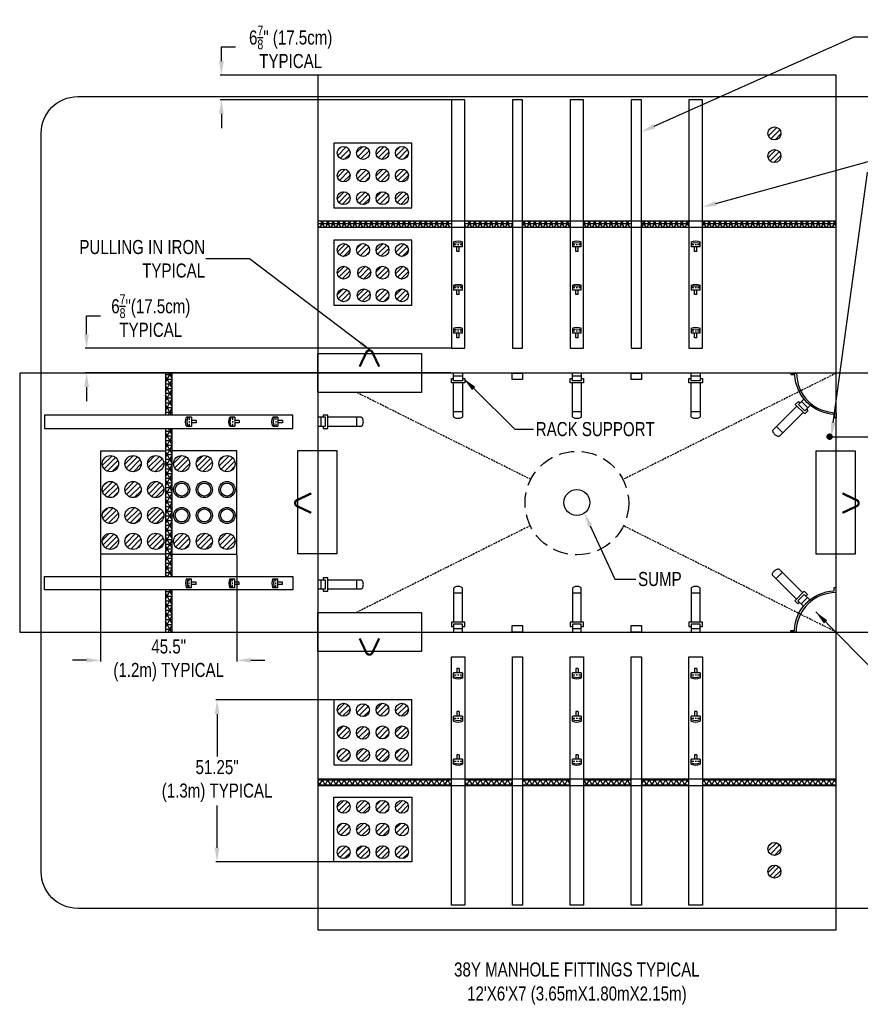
# Model space of a CAD drawing. Header units: inches. Extents: x 65 to 2519, y -54 to 399.
# Tile 1 of 21: x 65 to 177, y -7 to 123. Entities that reach past the tile are written whole.
import ezdxf
from ezdxf import colors
from ezdxf.entities.mleader import LeaderData, LeaderLine
from ezdxf.enums import TextEntityAlignment as Align
from ezdxf.math import Vec2, Vec3

# ---------------------------------------------------------------- set-up
doc = ezdxf.new("R2010")
doc.units = ezdxf.units.IN
doc.header["$MEASUREMENT"] = 0
doc.linetypes.add('HIDDEN', pattern=[0.375, 0.25, -0.125])
for name, color, linetype in [('3', 7, 'Continuous'), ('Dimension', 7, 'Continuous'), ('Drawing Notes', 7, 'Continuous'), ('Frame_and_Cover', 7, 'Continuous'), ('Ground_Rod', 102, 'Continuous'), ('Manhole', 30, 'Continuous'), ('Rack', 7, 'Continuous')]:
    doc.layers.add(name, color=color, linetype=linetype)
doc.styles.add('120', font='FSIMPLEX.SHX', dxfattribs={"width": 0.8, "height": 1.8674})
doc.styles.get("Standard").update_dxf_attribs({"font": 'fsimplex.shx', "width": 0.8})
doc.dimstyles.get("Standard").update_dxf_attribs({"dimtxt": 1.8674, "dimasz": 1.8674, "dimexe": 0.18, "dimexo": 0.0625, "dimgap": 0.09, "dimtad": 0, "dimtih": 1, "dimtoh": 1, "dimdec": 4, "dimzin": 0, "dimdsep": 46, "dimtxsty": '120', "dimcen": 0.09, "dimclrd": 256, "dimclre": 256, "dimclrt": 256, "dimadec": 0, "dimazin": 0, "dimtfac": 1, "dimtdec": 4, "dimtofl": 0, "dimtmove": 0, "dimatfit": 3, "dimfxl": 1, "dimtolj": 1, "dimtzin": 0, "dimarcsym": 0})

# ---------------------------------------------------------------- blocks, each defined once
blk = doc.blocks.new('Pulling_in_iron')
at = {"linetype": 'Continuous', "const_width": 0.298}
blk.add_lwpolyline([(1.29, 2.15), (0.39, 0.25, -0.632991), (-0.39, 0.25, -0.000001), (-0.39, 0.25), (-1.29, 2.15)], format="xyb", dxfattribs=at)
blk = doc.blocks.new('Rack_Vertical')
for p, q in [((-0.59, 5.75), (-0.59, 1.32)), ((0.59, 1.32), (0.59, 5.75)), ((0.59, 5.16), (-0.59, 5.16)), ((0.89, 1.32), (-0.89, 1.32)), ((-0.89, 1.32), (-0.89, 0.73)), ((0.89, 0.73), (0.89, 1.32)), ((-0.89, 0.73), (-0.59, 0.73)), ((0.59, 1.03), (-0.59, 1.03)), ((-0.59, 1.03), (-0.59, 0)), ((0.59, 0.44), (-0.59, 0.44)), ((0.59, 0), (0.59, 1.03)), ((0.59, 0.73), (0.89, 0.73))]:
    blk.add_line(p, q)
blk.add_lwpolyline([(0.59, 5.75, 0.174705), (0.55, 5.85, 0.104203), (0.42, 5.96, 0.064948), (0.24, 6.02, 0.051099), (0, 6.05, 0.051099), (-0.24, 6.02, 0.064948), (-0.42, 5.96, 0.104203), (-0.55, 5.85, 0.174705), (-0.59, 5.75, 0.174705)], format="xyb")
blk = doc.blocks.new('*D8')
at = {"layer": 'Defpoints', "color": 0, "transparency": 16777216}
for p in [(91.41, 33.1), (106.89, 33.1), (106.89, 11.65)]:
    blk.add_point(p, dxfattribs=at)
at = {"layer": 'Dimension', "lineweight": -2, "transparency": 16777216}
for p, q in [((106.83, 33.1), (91.23, 33.1)), ((91.41, 31.23), (91.41, 25.62)), ((91.41, 13.51), (91.41, 19.13)), ((106.83, 11.65), (91.23, 11.65))]:
    blk.add_line(p, q, dxfattribs=at)
at = {"layer": 'Dimension', "transparency": 16777216}
for points in [[(91.1, 31.23), (91.72, 31.23), (91.41, 33.1)], [(91.1, 13.51), (91.72, 13.51), (91.41, 11.65)]]:
    blk.add_solid(points, dxfattribs=at)
at = {"layer": 'Dimension', "transparency": 16777216, "insert": (91.41, 22.37), "char_height": 1.8674, "attachment_point": 5, "style": '120'}
blk.add_mtext('\\A1;51.25"\\P(1.3m) TYPICAL', dxfattribs=at)
blk = doc.blocks.new('*D9')
at = {"layer": 'Defpoints', "color": 0, "transparency": 16777216}
for p in [(75.99, 52.41), (94.02, 52.41), (75.99, 38.36)]:
    blk.add_point(p, dxfattribs=at)
at = {"layer": 'Dimension', "lineweight": -2, "transparency": 16777216}
for p, q in [((75.99, 52.35), (75.99, 38.18)), ((94.02, 52.35), (94.02, 38.18)), ((74.13, 38.36), (72.26, 38.36)), ((95.88, 38.36), (97.75, 38.36))]:
    blk.add_line(p, q, dxfattribs=at)
at = {"layer": 'Dimension', "transparency": 16777216}
for points in [[(74.13, 38.67), (74.13, 38.05), (75.99, 38.36)], [(95.88, 38.67), (95.88, 38.05), (94.02, 38.36)]]:
    blk.add_solid(points, dxfattribs=at)
at = {"layer": 'Dimension', "transparency": 16777216, "insert": (85, 38.36), "char_height": 1.8674, "attachment_point": 5, "style": '120'}
blk.add_mtext('\\A1;45.5"\\P(1.2m) TYPICAL', dxfattribs=at)
blk = doc.blocks.new('Cable_hook')
at = {"layer": '3'}
for p, q in [((-0.15, 0), (-0.15, -0.59)), ((0.15, 0), (-0.15, 0)), ((0.15, 0), (0.15, -0.59)), ((-0.59, -1.26), (-0.59, -0.59)), ((0.59, -0.59), (-0.59, -0.59)), ((-0.26, -0.89), (-0.59, -0.89)), ((0.1, -0.89), (-0.08, -0.89)), ((0.59, -0.89), (0.26, -0.89)), ((0.59, -0.59), (0.59, -1.26))]:
    blk.add_line(p, q, dxfattribs=at)
for centre in [(0, 0.22), (0, 0.02)]:
    blk.add_arc(centre, 1.4, 245.1399, 294.8601, dxfattribs=at)
blk = doc.blocks.new('A$C02D77C81')
blk.add_lwpolyline([(0.04, -5.23), (0.04, -5.93), (-0.2, -5.93), (-0.2, -5.45, -0.392282), (-5.45, -0.21), (-5.92, -0.21), (-5.92, 0.03), (-5.22, 0.03, 0.414214), (0.04, -5.23, 1)], format="xyb", close=True)
at = {"xscale": -1, "rotation": 135.0000000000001}
blk.add_blockref('Rack_Vertical', (-3.83, -3.84), dxfattribs=at)
blk = doc.blocks.new('Corner_rack')
blk.add_lwpolyline([(0.04, -5.23), (0.04, -5.93), (-0.2, -5.93), (-0.2, -5.45, -0.392282), (-5.45, -0.21), (-5.92, -0.21), (-5.92, 0.03), (-5.22, 0.03, 0.414214), (0.04, -5.23, 1)], format="xyb", close=True)
at = {"xscale": -1, "rotation": 135.0000000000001}
blk.add_blockref('Rack_Vertical', (-3.83, -3.84), dxfattribs=at)
blk = doc.blocks.new('*D31')
at = {"layer": 'Defpoints', "color": 0, "transparency": 16777216}
for p in [(91.98, 115.91), (122.45, 115.91), (122.45, 112.64)]:
    blk.add_point(p, dxfattribs=at)
at = {"layer": 'Frame_and_Cover', "lineweight": -2, "transparency": 16777216}
for p, q in [((91.98, 117.78), (91.98, 119.65)), ((91.98, 119.65), (93.85, 119.65)), ((122.39, 115.91), (91.8, 115.91)), ((122.39, 112.64), (91.8, 112.64)), ((91.98, 110.77), (91.98, 108.9))]:
    blk.add_line(p, q, dxfattribs=at)
at = {"layer": 'Frame_and_Cover', "transparency": 16777216}
for points in [[(91.67, 117.78), (92.3, 117.78), (91.98, 115.91)], [(91.67, 110.77), (92.3, 110.77), (91.98, 112.64)]]:
    blk.add_solid(points, dxfattribs=at)
at = {"layer": 'Frame_and_Cover', "transparency": 16777216, "insert": (101.16, 119.65), "char_height": 1.8674, "attachment_point": 5, "style": '120'}
blk.add_mtext('\\A1;6{\\H0.7x;\\S7/8;\\H1.4286x;"} (17.5cm)\\PTYPICAL', dxfattribs=at)
blk = doc.blocks.new('Rack_and_hooks')
blk.add_lwpolyline([(0.89, 24.92), (0.89, 32.92), (-0.89, 32.92), (-0.89, 24.92), (-0.89, 0), (0.89, 0)], close=True)
at = {"xscale": -1, "rotation": 180}
for p in [(0, 12.84), (0, 7.12), (0, 1.4)]:
    blk.add_blockref('Cable_hook', p, dxfattribs=at)
blk = doc.blocks.new('*D33')
at = {"layer": 'Defpoints', "color": 0, "transparency": 16777216}
for p in [(122.45, 79.71), (74.12, 76.44), (122.45, 76.44)]:
    blk.add_point(p, dxfattribs=at)
at = {"layer": 'Frame_and_Cover', "lineweight": -2, "transparency": 16777216}
for p, q in [((74.12, 81.58), (74.12, 84.03)), ((74.12, 84.03), (75.99, 84.03)), ((122.39, 79.71), (73.94, 79.71)), ((122.39, 76.44), (73.94, 76.44)), ((74.12, 74.57), (74.12, 72.7))]:
    blk.add_line(p, q, dxfattribs=at)
at = {"layer": 'Frame_and_Cover', "transparency": 16777216}
for points in [[(73.81, 81.58), (74.44, 81.58), (74.12, 79.71)], [(73.81, 74.57), (74.44, 74.57), (74.12, 76.44)]]:
    blk.add_solid(points, dxfattribs=at)
at = {"layer": 'Frame_and_Cover', "transparency": 16777216, "insert": (82.63, 84.03), "char_height": 1.8674, "attachment_point": 5, "style": '120'}
blk.add_mtext('\\A1;6{\\H0.7x;\\S7/8;}"(17.5cm) \\PTYPICAL', dxfattribs=at)

msp = doc.modelspace()

# ---------------------------------------------------------------- hatches: boundary and pattern name
h = msp.add_hatch()
h.set_pattern_fill('ANSI31', color=256, scale=4)
h.paths.add_polyline_path([(164.3851, 108.18935, 1), (166.10145, 108.18935, 1)])
h.paths.add_polyline_path([(164.3851, 105.18575, 1), (166.10145, 105.18575, 1)])
h = msp.add_hatch()
h.set_pattern_fill('ANSI31', color=256, scale=4)
h.paths.add_polyline_path([(109.03305, 105.61483, 1), (107.3167, 105.61483, 1)])
h.paths.add_polyline_path([(111.60756, 105.61483, 1), (109.89122, 105.61483, 1)])
h.paths.add_polyline_path([(114.18208, 105.61483, 1), (112.46573, 105.61483, 1)])
h.paths.add_polyline_path([(116.75659, 105.61483, 1), (115.04025, 105.61483, 1)])
h.paths.add_polyline_path([(116.75659, 102.61123, 1), (115.04025, 102.61123, 1)])
h.paths.add_polyline_path([(115.04025, 99.60763, 1), (116.75659, 99.60763, 1)])
h.paths.add_polyline_path([(112.46573, 99.60763, 1), (114.18208, 99.60763, 1)])
h.paths.add_polyline_path([(112.46573, 102.61123, 1), (114.18208, 102.61123, 1)])
h.paths.add_polyline_path([(109.89122, 102.61123, 1), (111.60756, 102.61123, 1)])
h.paths.add_polyline_path([(111.60756, 99.60763, 1), (109.89122, 99.60763, 1)])
h.paths.add_polyline_path([(107.3167, 99.60763, 1), (109.03305, 99.60763, 1)])
h.paths.add_polyline_path([(107.3167, 102.61123, 1), (109.03305, 102.61123, 1)])
h.paths.add_polyline_path([(115.04025, 92.74226, 1), (116.75659, 92.74226, 1)])
h.paths.add_polyline_path([(112.46573, 92.74226, 1), (114.18208, 92.74226, 1)])
h.paths.add_polyline_path([(111.60756, 92.74226, 1), (109.89122, 92.74226, 1)])
h.paths.add_polyline_path([(107.3167, 92.74226, 1), (109.03305, 92.74226, 1)])
h.paths.add_polyline_path([(107.3167, 89.73866, 1), (109.03305, 89.73866, 1)])
h.paths.add_polyline_path([(109.03305, 86.73506, 1), (107.3167, 86.73506, 1)])
h.paths.add_polyline_path([(111.70347, 86.73506, 1), (109.98713, 86.73506, 1)])
h.paths.add_polyline_path([(111.76152, 89.73866, 1), (110.04518, 89.73866, 1)])
h.paths.add_polyline_path([(112.46573, 89.73866, 1), (114.18208, 89.73866, 1)])
h.paths.add_polyline_path([(116.75659, 89.73866, 1), (115.04025, 89.73866, 1)])
h.paths.add_polyline_path([(116.75659, 86.73506, 1), (115.04025, 86.73506, 1)])
h.paths.add_polyline_path([(114.18208, 86.73506, 1), (112.46573, 86.73506, 1)])
h = msp.add_hatch()
h.set_pattern_fill('NET3', color=256, scale=5)
h.paths.add_polyline_path([(122.45005, 96.60403), (104.74219, 96.60403), (104.74219, 95.74586), (122.45005, 95.74586)])
h.paths.add_polyline_path([(130.52894, 96.60403), (124.22176, 96.60403), (124.22176, 95.74586), (130.52894, 95.74586)])
h.paths.add_polyline_path([(138.18319, 96.60403), (131.87602, 96.60403), (131.87602, 95.74586), (138.18319, 95.74586)])
h.paths.add_polyline_path([(146.26207, 96.60403), (139.9549, 96.60403), (139.9549, 95.74586), (146.26207, 95.74586)])
h.paths.add_polyline_path([(153.91633, 96.60403), (147.60916, 96.60403), (147.60916, 95.74586), (153.91633, 95.74586)])
h.paths.add_polyline_path([(173.3959, 96.60403), (155.68804, 96.60403), (155.68804, 95.74586), (173.3959, 95.74586)])
h = msp.add_hatch()
h.set_pattern_fill('NET3', color=256, scale=5)
h.paths.add_polyline_path([(85.43333, 76.437), (84.57516, 76.437), (84.57516, 70.86167), (85.43333, 70.86167)])
h = msp.add_hatch()
h.set_pattern_fill('NET3', color=256, scale=5)
h.paths.add_polyline_path([(85.43333, 69.08996), (84.57516, 69.08996), (84.57516, 49.45719), (85.43333, 49.45719)])
h.paths.add_polyline_path([(85.43333, 47.68548), (84.57516, 47.68548), (84.57516, 42.11015), (85.43333, 42.11015)])
h = msp.add_hatch()
h.set_pattern_fill('ANSI31', color=256, scale=4)
h.paths.add_polyline_path([(78.35342, 64.4226, 1), (76.20799, 64.4226, 1)])
h.paths.add_polyline_path([(79.21159, 64.4226, 1), (81.35702, 64.4226, 1)])
h.paths.add_polyline_path([(84.36062, 64.4226, 1), (82.21519, 64.4226, 1)])
h.paths.add_polyline_path([(85.64788, 64.4226, 1), (87.7933, 64.4226, 1)])
h.paths.add_polyline_path([(90.7969, 64.4226, 1), (88.65148, 64.4226, 1)])
h.paths.add_polyline_path([(93.8005, 64.4226, 1), (91.65508, 64.4226, 1)])
h.paths.add_polyline_path([(76.20799, 60.98992, 1), (78.35342, 60.98992, 1)])
h.paths.add_polyline_path([(81.35702, 60.98992, 1), (79.21159, 60.98992, 1)])
h.paths.add_polyline_path([(82.21519, 60.98992, 1), (84.36062, 60.98992, 1)])
h.paths.add_polyline_path([(78.35342, 57.55723, 1), (76.20799, 57.55723, 1)])
h.paths.add_polyline_path([(79.21159, 57.55723, 1), (81.35702, 57.55723, 1)])
h.paths.add_polyline_path([(82.21519, 57.55723, 1), (84.36062, 57.55723, 1)])
h.paths.add_polyline_path([(76.20799, 54.12455, 1), (78.35342, 54.12455, 1)])
h.paths.add_polyline_path([(81.35702, 54.12455, 1), (79.21159, 54.12455, 1)])
h.paths.add_polyline_path([(82.21519, 54.12455, 1), (84.36062, 54.12455, 1)])
h.paths.add_polyline_path([(85.64788, 54.12455, 1), (87.7933, 54.12455, 1)])
h.paths.add_polyline_path([(90.7969, 54.12455, 1), (88.65148, 54.12455, 1)])
h.paths.add_polyline_path([(93.8005, 54.12455, 1), (91.65508, 54.12455, 1)])
h = msp.add_hatch()
h.set_pattern_fill('ANSI31', color=256, scale=4)
h.paths.add_polyline_path([(109.03305, 31.81209, 1), (107.3167, 31.81209, 1)])
h.paths.add_polyline_path([(109.03305, 28.80849, 1), (107.3167, 28.80849, 1)])
h.paths.add_polyline_path([(107.3167, 25.80489, 1), (109.03305, 25.80489, 1)])
h.paths.add_polyline_path([(109.89122, 25.80489, 1), (111.60756, 25.80489, 1)])
h.paths.add_polyline_path([(111.58737, 28.75049, 1), (109.87102, 28.75049, 1)])
h.paths.add_polyline_path([(111.58737, 31.75409, 1), (109.87102, 31.75409, 1)])
h.paths.add_polyline_path([(112.46573, 31.81209, 1), (114.18208, 31.81209, 1)])
h.paths.add_polyline_path([(114.18208, 28.80849, 1), (112.46573, 28.80849, 1)])
h.paths.add_polyline_path([(114.18208, 25.80489, 1), (112.46573, 25.80489, 1)])
h.paths.add_polyline_path([(115.04025, 25.80489, 1), (116.75659, 25.80489, 1)])
h.paths.add_polyline_path([(115.04025, 28.80849, 1), (116.75659, 28.80849, 1)])
h.paths.add_polyline_path([(116.75659, 31.81209, 1), (115.04025, 31.81209, 1)])
h.paths.add_polyline_path([(109.03305, 18.93952, 1), (107.3167, 18.93952, 1)])
h.paths.add_polyline_path([(109.03305, 15.93592, 1), (107.3167, 15.93592, 1)])
h.paths.add_polyline_path([(107.3167, 12.93232, 1), (109.03305, 12.93232, 1)])
h.paths.add_polyline_path([(109.89122, 12.93232, 1), (111.60756, 12.93232, 1)])
h.paths.add_polyline_path([(111.60756, 15.93592, 1), (109.89122, 15.93592, 1)])
h.paths.add_polyline_path([(111.60756, 18.93952, 1), (109.89122, 18.93952, 1)])
h.paths.add_polyline_path([(114.18208, 18.93952, 1), (112.46573, 18.93952, 1)])
h.paths.add_polyline_path([(115.04025, 18.93952, 1), (116.75659, 18.93952, 1)])
h.paths.add_polyline_path([(112.46573, 15.93592, 1), (114.18208, 15.93592, 1)])
h.paths.add_polyline_path([(115.04025, 15.93592, 1), (116.75659, 15.93592, 1)])
h.paths.add_polyline_path([(115.04025, 12.93232, 1), (116.75659, 12.93232, 1)])
h.paths.add_polyline_path([(112.46573, 12.93232, 1), (114.18208, 12.93232, 1)])
h.paths.add_polyline_path([(164.3851, 13.36141, 1), (166.10145, 13.36141, 1)])
h.paths.add_polyline_path([(164.3851, 10.35781, 1), (166.10145, 10.35781, 1)])
h = msp.add_hatch()
h.set_pattern_fill('NET3', color=256, scale=5)
h.paths.add_polyline_path([(104.74219, 22.64021), (104.74219, 21.78204), (122.45005, 21.78204), (122.45005, 22.64021)])
h.paths.add_polyline_path([(124.22176, 22.64021), (124.22176, 21.78204), (130.52894, 21.78204), (130.52894, 22.64021)])
h.paths.add_polyline_path([(138.18319, 21.78204), (138.18319, 22.64021), (131.87602, 22.64021), (131.87602, 21.78204)])
h.paths.add_polyline_path([(146.26207, 21.78204), (146.26207, 22.64021), (139.9549, 22.64021), (139.9549, 21.78204)])
h.paths.add_polyline_path([(153.91633, 21.78204), (153.91633, 22.6402), (147.60916, 22.64021), (147.60916, 21.78204)])
h.paths.add_polyline_path([(155.68804, 22.6402), (155.68804, 21.78204), (173.3959, 21.78204), (173.3959, 22.6402)])
at = {"layer": 'Manhole'}
h = msp.add_hatch(color=256, dxfattribs=at)
h.dxf.hatch_style = 1
h.paths.add_polyline_path([(93.8005, 60.98992, 1), (91.65508, 60.98992, 1)])
h.paths.add_polyline_path([(91.86962, 60.98992, -1), (93.58596, 60.98992, -1)], flags=16)
h.paths.add_polyline_path([(90.7969, 60.98992, 1), (88.65148, 60.98992, 1)])
h.paths.add_polyline_path([(88.86602, 60.98992, -1), (90.58236, 60.98992, -1)], flags=16)
h.paths.add_polyline_path([(91.65508, 57.55723, 1), (93.8005, 57.55723, 1)])
h.paths.add_polyline_path([(93.58596, 57.55723, -1), (91.86962, 57.55723, -1)], flags=16)
h.paths.add_polyline_path([(88.65148, 57.55723, 1), (90.7969, 57.55723, 1)])
h.paths.add_polyline_path([(90.58236, 57.55723, -1), (88.86602, 57.55723, -1)], flags=16)
h.paths.add_polyline_path([(87.7933, 60.98992, 1), (85.64788, 60.98992, 1)])
h.paths.add_polyline_path([(85.86242, 60.98992, -1), (87.57876, 60.98992, -1)], flags=16)
h.paths.add_polyline_path([(85.64788, 57.55723, 1), (87.7933, 57.55723, 1)])
h.paths.add_polyline_path([(87.57876, 57.55723, -1), (85.86242, 57.55723, -1)], flags=16)

# ---------------------------------------------------------------- linework, layer by layer
for p, q in [((84.57516, 76.437), (84.57516, 70.86167)), ((85.43333, 76.437), (85.43333, 70.86167)), ((84.57516, 69.08996), (84.57516, 49.45719)), ((85.43333, 69.08996), (85.43333, 49.45719)), ((84.57516, 47.68548), (84.57516, 42.11015)), ((85.43333, 47.68548), (85.43333, 42.11015)), ((104.74219, 22.64021), (173.3959, 22.6402))]:
    msp.add_line(p, q)
for centre, radius in [((165.24327, 108.18935), 0.85817), ((108.17488, 105.61483), 0.85817), ((110.74939, 105.61483), 0.85817), ((113.3239, 105.61483), 0.85817), ((115.89842, 105.61483), 0.85817), ((165.24327, 105.18575), 0.85817), ((108.17488, 102.61123), 0.85817), ((110.74939, 102.61123), 0.85817), ((113.3239, 102.61123), 0.85817), ((115.89842, 102.61123), 0.85817), ((108.17488, 99.60763), 0.85817), ((110.74939, 99.60763), 0.85817), ((113.3239, 99.60763), 0.85817), ((115.89842, 99.60763), 0.85817), ((108.17488, 92.74226), 0.85817), ((110.74939, 92.74226), 0.85817), ((113.3239, 92.74226), 0.85817), ((115.89842, 92.74226), 0.85817), ((108.17488, 89.73866), 0.85817), ((110.90335, 89.73866), 0.85817), ((113.3239, 89.73866), 0.85817), ((115.89842, 89.73866), 0.85817), ((108.17488, 86.73506), 0.85817), ((110.8453, 86.73506), 0.85817), ((113.3239, 86.73506), 0.85817), ((115.89842, 86.73506), 0.85817), ((77.2807, 64.4226), 1.07271), ((80.2843, 64.4226), 1.07271), ((83.2879, 64.4226), 1.07271), ((86.72059, 64.4226), 1.07271), ((89.72419, 64.4226), 1.07271), ((92.72779, 64.4226), 1.07271), ((77.2807, 60.98992), 1.07271), ((80.2843, 60.98992), 1.07271), ((83.2879, 60.98992), 1.07271), ((77.2807, 57.55723), 1.07271), ((80.2843, 57.55723), 1.07271), ((83.2879, 57.55723), 1.07271), ((77.2807, 54.12455), 1.07271), ((80.2843, 54.12455), 1.07271), ((83.2879, 54.12455), 1.07271), ((86.72059, 54.12455), 1.07271), ((89.72419, 54.12455), 1.07271), ((92.72779, 54.12455), 1.07271), ((108.17488, 31.81209), 0.85817), ((113.3239, 31.81209), 0.85817), ((115.89842, 31.81209), 0.85817), ((110.72919, 31.75409), 0.85817), ((108.17488, 28.80849), 0.85817), ((110.72919, 28.75049), 0.85817), ((113.3239, 28.80849), 0.85817), ((115.89842, 28.80849), 0.85817), ((108.17488, 25.80489), 0.85817), ((110.74939, 25.80489), 0.85817), ((113.3239, 25.80489), 0.85817), ((115.89842, 25.80489), 0.85817), ((108.17488, 18.93952), 0.85817), ((110.74939, 18.93952), 0.85817), ((113.3239, 18.93952), 0.85817), ((115.89842, 18.93952), 0.85817), ((108.17488, 15.93592), 0.85817), ((110.74939, 15.93592), 0.85817), ((113.3239, 15.93592), 0.85817), ((115.89842, 15.93592), 0.85817), ((108.17488, 12.93232), 0.85817), ((110.74939, 12.93232), 0.85817), ((113.3239, 12.93232), 0.85817), ((115.89842, 12.93232), 0.85817), ((165.24327, 13.36141), 0.85817), ((165.24327, 10.35781), 0.85817)]:
    msp.add_circle(centre, radius)
at = {"layer": '3'}
for p, q in [((104.74219, 96.60403), (173.3959, 96.60403)), ((104.74219, 95.74586), (173.3959, 95.74586)), ((104.74219, 21.78204), (173.3959, 21.78204))]:
    msp.add_line(p, q, dxfattribs=at)
for points in [[(139.9549, 104.63692), (139.9549, 112.63515), (138.18319, 112.63515), (138.18319, 104.63692), (138.18319, 79.71474), (139.9549, 79.71474)], [(139.9549, 13.91023), (139.9549, 5.912), (138.18319, 5.912), (138.18319, 13.91023), (138.18319, 38.83241), (139.9549, 38.83241)]]:
    msp.add_lwpolyline(points, close=True, dxfattribs=at)
at = {"layer": 'Ground_Rod'}
for points, format in [([(68.11414, 10.31456), (68.11414, 108.23259, -0.414213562), (72.9466, 113.06505), (205.19149, 113.06505, -0.414213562), (210.02396, 108.23259), (210.02396, 10.31456, -0.414213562), (205.19149, 5.4821), (72.9466, 5.4821, -0.414213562)], "xyb"), ([(172.33327, 67.9984, 0.42909, 0.42909, 1), (172.76235, 67.9984, 0.42909, 0.42909, 1)], "xyseb")]:
    msp.add_lwpolyline(points, format=format, close=True, dxfattribs=at)
msp.add_lwpolyline([(172.54781, 67.9984), (197.73139, 67.9984, 0.065268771), (198.85413, 68.14558), (202.72017, 69.17695, -0.065268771), (203.84291, 69.32414), (210.02396, 69.32414)], format="xyb", dxfattribs=at)
at = {"layer": 'Manhole', "linetype": 'HIDDEN'}
for p, q in [((173.3959, 76.40779), (145.17919, 62.32345)), ((132.96038, 62.32632), (109.89064, 73.86249)), ((132.89454, 56.19158), (109.84147, 44.68466)), ((173.3959, 42.10629), (145.24061, 56.18552))]:
    msp.add_line(p, q, dxfattribs=at)
at = {"layer": 'Manhole'}
for points in [[(173.3959, 2.63426), (173.3959, 115.91289), (104.74219, 115.91289), (104.74219, 2.63426)], [(106.88762, 106.90209), (106.88762, 98.32038), (117.18568, 98.32038), (117.18568, 106.90209)], [(106.88762, 91.58858), (106.88762, 90.72476), (106.88762, 88.63574), (106.88762, 87.77191), (106.88762, 85.4478), (117.18568, 85.4478), (117.18568, 94.02952), (106.88762, 94.02952)], [(104.74219, 79.01152), (118.47293, 79.01152), (118.47293, 73.86249), (104.74219, 73.86249)], [(212.87179, 76.437), (65.26631, 76.437), (65.26631, 42.11015), (212.87179, 42.11015)], [(84.57516, 52.40821), (75.99345, 52.40821), (75.99345, 66.13895), (84.57516, 66.13895)], [(85.43333, 52.40821), (94.01505, 52.40821), (94.01505, 66.13895), (85.43333, 66.13895)], [(107.27165, 66.18468), (107.27165, 52.45394), (102.12262, 52.45394), (102.12262, 66.18468)], [(175.92536, 66.13895), (175.92536, 52.40821), (170.77633, 52.40821), (170.77633, 66.13895)], [(104.74219, 44.68466), (118.47293, 44.68466), (118.47293, 39.53563), (104.74219, 39.53563)], [(110.69559, 33.09935), (106.88762, 33.09935), (106.88762, 30.77524), (106.88762, 29.91142), (106.88762, 27.82239), (106.88762, 26.95857), (106.88762, 24.51763), (117.18568, 24.51763), (117.18568, 33.09935)], [(106.88762, 11.64506), (106.88762, 20.22678), (117.18568, 20.22678), (117.18568, 11.64506)]]:
    msp.add_lwpolyline(points, close=True, dxfattribs=at)
at = {"layer": 'Manhole', "linetype": 'HIDDEN', "ltscale": 8}
msp.add_circle((139.06905, 59.19304), 6.86537, dxfattribs=at)
at = {"layer": 'Manhole'}
for centre, radius in [((86.72059, 60.98992), 1.07271), ((86.72059, 60.98992), 0.85817), ((89.72419, 60.98992), 1.07271), ((89.72419, 60.98992), 0.85817), ((92.72779, 60.98992), 1.07271), ((92.72779, 60.98992), 0.85817), ((139.06905, 59.27358), 1.71634), ((86.72059, 57.55723), 1.07271), ((86.72059, 57.55723), 0.85817), ((89.72419, 57.55723), 1.07271), ((89.72419, 57.55723), 0.85817), ((92.72779, 57.55723), 1.07271), ((92.72779, 57.55723), 0.85817)]:
    msp.add_circle(centre, radius, dxfattribs=at)
at = {"layer": 'Rack'}
for points in [[(124.22176, 104.63692), (124.22176, 112.63515), (122.45005, 112.63515), (122.45005, 104.63692), (122.45005, 79.71474), (124.22176, 79.71474)], [(131.87602, 104.63692), (131.87602, 112.63515), (130.52894, 112.63515), (130.52894, 104.63692), (130.52894, 79.71474), (131.87602, 79.71474)], [(147.60916, 104.63692), (147.60916, 112.63515), (146.26207, 112.63515), (146.26207, 104.63692), (146.26207, 79.71474), (147.60916, 79.71474)], [(155.68804, 104.63692), (155.68804, 112.63515), (153.91633, 112.63515), (153.91633, 104.63692), (153.91633, 79.71474), (155.68804, 79.71474)], [(130.5196, 76.437), (131.88535, 76.437), (131.88535, 75.56819), (130.5196, 75.56819)], [(146.25274, 76.437), (147.61849, 76.437), (147.61849, 75.56819), (146.25274, 75.56819)], [(130.5196, 42.97897), (131.88535, 42.97897), (131.88535, 42.11015), (130.5196, 42.11015)], [(146.25274, 42.97897), (147.61849, 42.97897), (147.61849, 42.11015), (146.25274, 42.11015)], [(124.22176, 13.91023), (124.22176, 5.912), (122.45005, 5.912), (122.45005, 13.91023), (122.45005, 38.83241), (124.22176, 38.83241)], [(131.87602, 13.91023), (131.87602, 5.912), (130.52894, 5.912), (130.52894, 13.91023), (130.52894, 38.83241), (131.87602, 38.83241)], [(147.60916, 13.91023), (147.60916, 5.912), (146.26207, 5.912), (146.26207, 13.91023), (146.26207, 38.83241), (147.60916, 38.83241)], [(155.68804, 13.91023), (155.68804, 5.912), (153.91633, 5.912), (153.91633, 13.91023), (153.91633, 38.83241), (155.68804, 38.83241)]]:
    msp.add_lwpolyline(points, close=True, dxfattribs=at)

# ---------------------------------------------------------------- block references
at = {"xscale": -1}
for p, rotation in [((111.58426, 79.43997), 180), ((176.39949, 59.19303), 90)]:
    msp.add_blockref('Pulling_in_iron', p, dxfattribs=dict(at, rotation=rotation))
at = {"rotation": 270}
msp.add_blockref('Pulling_in_iron', (101.73861, 59.19303), dxfattribs=at)
msp.add_blockref('Pulling_in_iron', (111.58426, 39.10718))
at = {"layer": 'Frame_and_Cover', "rotation": 90}
msp.add_blockref('Rack_and_hooks', (101.46445, 69.97581), dxfattribs=at)
at = {"layer": 'Frame_and_Cover', "xscale": -1, "rotation": 90}
msp.add_blockref('Rack_and_hooks', (101.46445, 48.57134), dxfattribs=at)
at = {"layer": 'Rack', "xscale": -1, "rotation": 180}
for name, p in [('Cable_hook', (123.33591, 92.55349)), ('Cable_hook', (139.06905, 92.55349)), ('Cable_hook', (154.80219, 92.55349)), ('Cable_hook', (123.33591, 86.83235)), ('Cable_hook', (139.06905, 86.83235)), ('Cable_hook', (154.80219, 86.83235)), ('Cable_hook', (123.33591, 81.11121)), ('Cable_hook', (139.06905, 81.11121)), ('Cable_hook', (154.80219, 81.11121)), ('Rack_Vertical', (123.33591, 76.437)), ('Rack_Vertical', (139.06905, 76.437)), ('Rack_Vertical', (154.80219, 76.437))]:
    msp.add_blockref(name, p, dxfattribs=at)
at = {"layer": 'Rack'}
for name, p in [('A$C02D77C81', (173.3959, 76.40779)), ('Rack_Vertical', (123.33591, 42.11015)), ('Rack_Vertical', (139.06905, 42.11015)), ('Rack_Vertical', (154.80219, 42.11015)), ('Cable_hook', (123.33591, 37.27486)), ('Cable_hook', (139.06905, 37.27486)), ('Cable_hook', (154.80219, 37.27486)), ('Cable_hook', (123.33591, 31.55372)), ('Cable_hook', (139.06905, 31.55372)), ('Cable_hook', (154.80219, 31.55372)), ('Cable_hook', (123.33591, 25.83258)), ('Cable_hook', (139.06905, 25.83258)), ('Cable_hook', (154.80219, 25.83258))]:
    msp.add_blockref(name, p, dxfattribs=at)
at = {"layer": 'Rack', "color": 6, "rotation": 270}
for p in [(104.74219, 69.97581), (104.74219, 48.41026)]:
    msp.add_blockref('Rack_Vertical', p, dxfattribs=at)
at = {"layer": 'Rack', "rotation": 270}
msp.add_blockref('Corner_rack', (173.34121, 42.11015), dxfattribs=at)

# ---------------------------------------------------------------- texts
at = {"style": '120', "width": 0.8}
for s, p in [('38Y MANHOLE FITTINGS TYPICAL', (139.06905, -3.55291)), ("12'X6'X7 (3.65mX1.80mX2.15m)", (139.06905, -6.73343))]:
    msp.add_text(s, height=1.8674, dxfattribs=at).set_placement(p, align=Align.CENTER)
at = {"layer": 'Drawing Notes', "insert": (89.82065, 91.56417), "char_height": 1.8674, "attachment_point": 6, "style": '120'}
msp.add_mtext('\\A1;PULLING IN IRON\\PTYPICAL', dxfattribs=at)

# ---------------------------------------------------------------- dimensions: what is measured, and where the dimension line sits
at = {"layer": 'Dimension'}
dim = msp.add_linear_dim(base=(75.99345, 38.36337), p1=(94.01505, 52.40821), p2=(75.99345, 52.40821), text='45.5"\\P(1.2m) TYPICAL', dimstyle='Standard', dxfattribs=at)
dim.commit()
dim.dimension.update_dxf_attribs({"geometry": '*D9', "text_midpoint": (85.00425, 38.36337)})
dim = msp.add_linear_dim(base=(91.41203, 33.09935), p1=(106.88762, 11.64506), p2=(106.88762, 33.09935), angle=90, text='51.25"\\P(1.3m) TYPICAL', dimstyle='Standard', dxfattribs=at)
dim.commit()
dim.dimension.update_dxf_attribs({"geometry": '*D8', "text_midpoint": (91.41203, 22.37221)})
at = {"layer": 'Frame_and_Cover'}
dim = msp.add_linear_dim(base=(91.98489, 115.91289), p1=(122.45005, 112.63515), p2=(122.45005, 115.91289), angle=90, text='6{\\H0.7x;\\S7/8;\\H1.4286x;"} (17.5cm)\\PTYPICAL', dimstyle='Standard', dxfattribs=at)
dim.commit()
dim.dimension.update_dxf_attribs({"geometry": '*D31', "text_midpoint": (101.16292, 119.64769)})
dim = msp.add_linear_dim(base=(74.12489, 76.437), p1=(122.45005, 79.71474), p2=(122.45005, 76.437), angle=90, text='6{\\H0.7x;\\S7/8;}"(17.5cm) \\PTYPICAL', dimstyle='Standard', dxfattribs=at)
dim.commit()
dim.dimension.update_dxf_attribs({"geometry": '*D33', "text_midpoint": (82.62709, 84.02598), "dimtype": 160})

# ---------------------------------------------------------------- leaders
at = {"layer": 'Drawing Notes', "annotation_type": 0, "has_hookline": 1}
for points, hookline_direction, text_width in [([(111.8924, 79.30948), (95.71076, 91.56417), (89.91065, 91.56417)], 1, 18.56729), ([(170.71082, 44.77669), (181.23356, 34.10933), (186.23637, 34.10933)], 0, 15.86401)]:
    msp.add_leader(points, dimstyle='Standard', dxfattribs=dict(at, hookline_direction=hookline_direction, text_width=text_width))
at = {"layer": 'Drawing Notes'}
ml = msp.add_multileader_mtext('Standard', dxfattribs=at)
ml.set_content('\\A1;CONCRETE INSERTS {\\H0.7x;\\S1/2;}"X13 (13mmX13)\\PINSERT SPACING THE SAME FOR\\PWALLS', color=256)
ml.set_leader_properties(color=256, linetype='ByLayer')
ml.build(insert=Vec2(0, 0))
ml.multileader.update_dxf_attribs({"text_right_attachment_type": 6, "dogleg_length": 0.36, "arrow_head_size": 1.8674})
ctx = ml.context
ctx.base_point, ctx.char_height, ctx.arrow_head_size, ctx.landing_gap_size, ctx.plane_origin = Vec3(116.1958, 138.66813), 1.8674, 1.8674, 0.3, Vec3(123.33591, 156.36499)
ctx.right_attachment = 6
notes = []
notes.append((ctx, [(0, (1, 1, 0), (115.8358, 138.66813), (1, 0), 0.36, [(0, [(123.33591, 156.36499), (113.52662, 138.66813)], 0, [])])]))
ctx.mtext.insert, ctx.mtext.flow_direction = Vec3(116.4958, 139.60183), 5
ml = msp.add_multileader_mtext('Standard', dxfattribs=at)
ml.set_content('CABLE RACK TYPICAL ATTACHED\\PDIRECTLY TO WALL', color=256)
ml.set_leader_properties(color=256, linetype='ByLayer')
ml.build(insert=Vec2(0, 0))
ml.multileader.update_dxf_attribs({"text_right_attachment_type": 6, "dogleg_length": 0.36, "arrow_head_size": 1.8674})
ctx = ml.context
ctx.base_point, ctx.char_height, ctx.arrow_head_size, ctx.landing_gap_size, ctx.plane_origin = Vec3(179.81114, 120.97785), 1.8674, 1.8674, 0.3, Vec3(147.29825, 108.37367)
ctx.right_attachment = 6
notes.append((ctx, [(0, (1, 1, 0), (179.45114, 120.97785), (1, 0), 0.36, [(0, [(147.60916, 108.37367), (175.7803, 120.97785)], 0, [])])]))
ctx.mtext.insert, ctx.mtext.flow_direction = Vec3(180.11114, 121.91155), 5
ml = msp.add_multileader_mtext('Standard', dxfattribs=at)
ml.set_content('CABLE RACK TYPICAL\\PATTACHED TO S OR\\PL CABLE RACK SUPPORT', color=256)
ml.set_leader_properties(color=256, linetype='ByLayer')
ml.build(insert=Vec2(0, 0))
ml.multileader.update_dxf_attribs({"text_right_attachment_type": 6, "dogleg_length": 0.36, "arrow_head_size": 1.8674})
ctx = ml.context
ctx.base_point, ctx.char_height, ctx.arrow_head_size, ctx.landing_gap_size, ctx.plane_origin = Vec3(214.8281, 113.98895), 1.8674, 1.8674, 0.3, Vec3(153.38683, 104.95969)
ctx.right_attachment = 6
notes.append((ctx, [(0, (1, 1, 0), (214.4681, 113.98895), (1, 0), 0.36, [(0, [(155.68804, 98.41472), (212.32573, 113.98895)], 0, [])])]))
ctx.mtext.insert, ctx.mtext.flow_direction = Vec3(215.1281, 114.92265), 5
ml = msp.add_multileader_mtext('Standard', dxfattribs=at)
ml.set_content('\\A1;{\\H0.7x;\\S3/4;}"X10\' (20mmX3m)\\PCOPPER CLAD STEEL\\PGROUND ROD WITH 4"\\P(100mm) STUB. NOT\\PREQUIRED WITH\\PINTEGRATED GROUND.', color=256)
ml.set_leader_properties(color=256, linetype='ByLayer')
ml.build(insert=Vec2(0, 0))
ml.multileader.update_dxf_attribs({"text_right_attachment_type": 6, "dogleg_length": 0.36, "arrow_head_size": 1.8674})
ctx = ml.context
ctx.base_point, ctx.char_height, ctx.arrow_head_size, ctx.landing_gap_size, ctx.plane_origin = Vec3(181.39641, 103.02201), 1.8674, 1.8674, 0.3, Vec3(172.60613, 86.58662)
ctx.right_attachment = 6
notes.append((ctx, [(0, (1, 1, 0), (181.03641, 103.02201), (1, 0), 0.36, [(0, [(172.76235, 67.9984), (177.56147, 103.02201)], 0, [])])]))
ctx.mtext.insert, ctx.mtext.flow_direction = Vec3(181.69641, 103.95571), 5
ml = msp.add_multileader_mtext('Standard', dxfattribs=at)
ml.set_content('RACK SUPPORT', color=256)
ml.set_leader_properties(color=256, linetype='ByLayer')
ml.build(insert=Vec2(0, 0))
ml.multileader.update_dxf_attribs({"text_right_attachment_type": 6, "dogleg_length": 0.36, "arrow_head_size": 1.8674})
ctx = ml.context
ctx.base_point, ctx.char_height, ctx.arrow_head_size, ctx.landing_gap_size, ctx.plane_origin = Vec3(133.32361, 69.00487), 1.8674, 1.8674, 0.3, Vec3(124.63619, 76.51935)
ctx.right_attachment = 6
notes.append((ctx, [(0, (1, 1, 0), (132.96361, 69.00487), (1, 0), 0.36, [(0, [(124.07412, 75.70411), (130.86167, 69.00487)], 0, [])])]))
ctx.mtext.insert, ctx.mtext.flow_direction = Vec3(133.62361, 69.93857), 5
ml = msp.add_multileader_mtext('Standard', dxfattribs=at)
ml.set_content('SUMP', color=256)
ml.set_leader_properties(color=256, linetype='ByLayer')
ml.build(insert=Vec2(0, 0))
ml.multileader.update_dxf_attribs({"text_right_attachment_type": 6, "dogleg_length": 0.36, "arrow_head_size": 1.8674})
ctx = ml.context
ctx.base_point, ctx.char_height, ctx.arrow_head_size, ctx.landing_gap_size, ctx.plane_origin = Vec3(146.87625, 49.13508), 1.8674, 1.8674, 0.3, Vec3(133.99099, 43.1567)
ctx.right_attachment = 6
notes.append((ctx, [(0, (1, 1, 0), (146.51625, 49.13508), (1, 0), 0.36, [(0, [(140.05185, 57.86647), (144.09933, 49.13508)], 0, [])])]))
ctx.mtext.insert, ctx.mtext.flow_direction = Vec3(147.17625, 50.06878), 5
for ctx, leaders in notes:
    for number, flags, end, landing, length, lines in leaders:
        leader = LeaderData()
        leader.index, (leader.has_last_leader_line, leader.has_dogleg_vector, leader.attachment_direction) = number, flags
        leader.last_leader_point, leader.dogleg_vector, leader.dogleg_length = Vec3(end), Vec3(landing), length
        for number, points, colour, breaks in lines:
            line = LeaderLine()
            line.index, line.vertices, line.color, line.breaks = number, Vec3.list(points), colors.encode_raw_color(colour), breaks
            leader.lines.append(line)
        ctx.leaders.append(leader)

doc.saveas('drawing.dxf')
